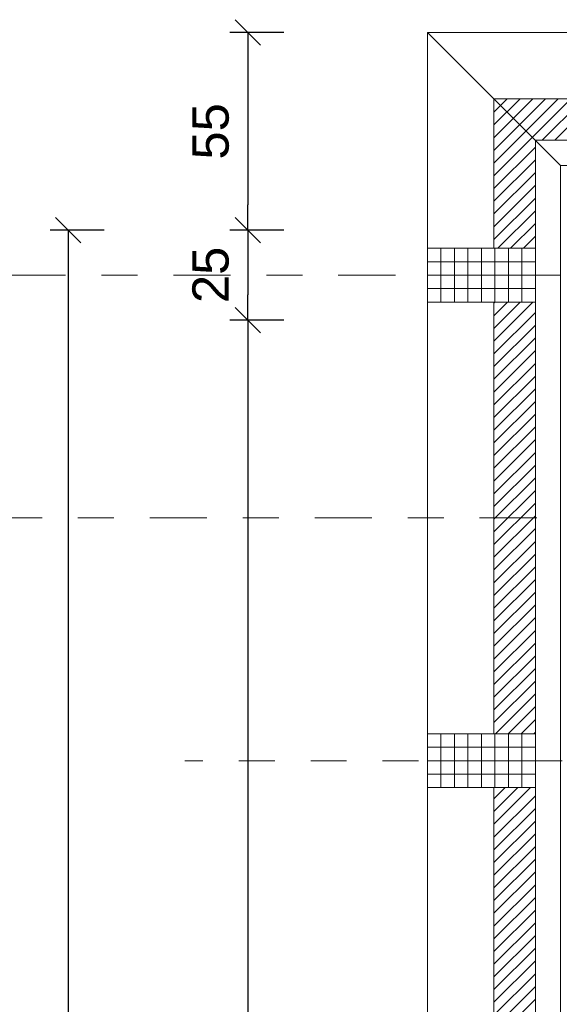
# Model space of a CAD drawing. Header units: metres. Extents: x -45.2 to 14.3, y -31.8 to 10.2.
# Tile 53 of 148: x -41 to -39.5, y -2 to 0.7. Entities that reach past the tile are written whole.
import ezdxf

# ---------------------------------------------------------------- set-up
doc = ezdxf.new("R2010")
doc.units = ezdxf.units.M
doc.header["$LTSCALE"] = 0.05
doc.linetypes.add('Achsen 01', pattern=[5.291531, 3.175, -1.058062, 0.352704, -0.705764])
doc.linetypes.add('Raster 01', pattern=[2, 1, -1])
doc.layers.get('0').update_dxf_attribs({"lineweight": 25})
for name, color, linetype, lineweight, true_color in [('014_Fassadenarbeiten-000 Aufsicht Betonfertigteile', 7, 'Continuous', 9, 0xc0c0c0), ('AV1-Achsen', 1, 'Achsen 01', 18, 0xff0000), ('AV1-Raster', 7, 'Raster 01', 9, 0xa6a6a6)]:
    doc.layers.add(name, color=color, linetype=linetype, lineweight=lineweight, true_color=true_color)
for name, color, linetype, lineweight in [('014_Fassadenarbeiten-330 Betonfertigteile vertikal', 7, 'Continuous', 9), ('014_Fassadenarbeiten-330 Filtermauerwerk 11.5cm', 7, 'Continuous', 9), ('014_Fassadenarbeiten-330 Mauerwerk 11.5cm', 7, 'Continuous', 9), ('AV1-Schnitt Achsen', 7, 'Achsen 01', 18), ('Bemaßung-Bemaßung', 7, 'Continuous', 9)]:
    doc.layers.add(name, color=color, linetype=linetype, lineweight=lineweight)
doc.styles.add('Arial', font='arial.ttf')

msp = doc.modelspace()

# ---------------------------------------------------------------- linework, layer by layer
at = {"color": 0, "linetype": 'Continuous', "lineweight": 15}
for p, q in [((-40.3604, 0.7104), (-40.2896, 0.6396)), ((-40.8604, 0.1604), (-40.7896, 0.0896)), ((-40.3604, 0.1604), (-40.2896, 0.0896)), ((-40.2896, 0.0896), (-40.3604, 0.1604)), ((-40.3604, -0.0896), (-40.2896, -0.1604)), ((-40.2896, -0.1604), (-40.3604, -0.0896))]:
    msp.add_line(p, q, dxfattribs=at)
at = {"color": 0, "linetype": 'ByBlock', "lineweight": -2}
for p, q in [((-40.325, 0.675), (-40.325, 0.6043)), ((-40.325, 0.125), (-40.325, 0.1957)), ((-40.825, 0.125), (-40.825, 0.0543)), ((-40.325, 0.125), (-40.325, 0.0543)), ((-40.325, -0.125), (-40.325, -0.0543)), ((-40.325, -0.125), (-40.325, -0.1957))]:
    msp.add_line(p, q, dxfattribs=at)
at = {"layer": '014_Fassadenarbeiten-000 Aufsicht Betonfertigteile'}
for points in [[(-39.455, 0.305), (0.305, 0.305), (0.675, 0.675), (-39.825, 0.675)], [(-39.455, 0.305), (-39.455, -21.905), (-39.825, -22.275), (-39.825, 0.675)]]:
    msp.add_lwpolyline(points, close=True, dxfattribs=at)
at = {"layer": '014_Fassadenarbeiten-330 Betonfertigteile vertikal', "color": 8, "linetype": 'Continuous', "lineweight": 9, "true_color": 0x808080}
for p, q in [((-39.7875, 0.075), (-39.7875, -0.075)), ((-39.75, 0.075), (-39.75, -0.075)), ((-39.7125, 0.075), (-39.7125, -0.075)), ((-39.675, 0.075), (-39.675, -0.075)), ((-39.6375, 0.075), (-39.6375, -0.075)), ((-39.6, 0.075), (-39.6, -0.075)), ((-39.5625, 0.075), (-39.5625, -0.075)), ((-39.7875, -1.275), (-39.7875, -1.425)), ((-39.75, -1.275), (-39.75, -1.425)), ((-39.7125, -1.275), (-39.7125, -1.425)), ((-39.675, -1.275), (-39.675, -1.425)), ((-39.6375, -1.275), (-39.6375, -1.425)), ((-39.6, -1.275), (-39.6, -1.425)), ((-39.5625, -1.275), (-39.5625, -1.425))]:
    msp.add_line(p, q, dxfattribs=at)
at = {"layer": '014_Fassadenarbeiten-330 Betonfertigteile vertikal', "color": 8, "linetype": 'Continuous', "lineweight": 13, "true_color": 0x808080}
for p, q in [((-39.825, 0.0375), (-39.525, 0.0375)), ((-39.825, 0), (-39.525, 0)), ((-39.825, -0.0375), (-39.525, -0.0375)), ((-39.825, -1.3125), (-39.525, -1.3125)), ((-39.825, -1.35), (-39.525, -1.35)), ((-39.825, -1.3875), (-39.525, -1.3875))]:
    msp.add_line(p, q, dxfattribs=at)
at = {"layer": '014_Fassadenarbeiten-330 Betonfertigteile vertikal'}
for points in [[(-39.525, -0.075), (-39.525, 0.075), (-39.825, 0.075), (-39.825, -0.075)], [(-39.525, -1.425), (-39.525, -1.275), (-39.825, -1.275), (-39.825, -1.425)]]:
    msp.add_lwpolyline(points, close=True, dxfattribs=at)
at = {"layer": '014_Fassadenarbeiten-330 Filtermauerwerk 11.5cm', "color": 8, "linetype": 'Continuous', "lineweight": 9, "true_color": 0x808080}
for p, q in [((-39.64, -0.0774), (-39.6376, -0.075)), ((-39.64, -0.1127), (-39.6023, -0.075)), ((-39.64, -0.1481), (-39.5669, -0.075)), ((-39.64, -0.1834), (-39.5316, -0.075)), ((-39.64, -0.2188), (-39.525, -0.1038)), ((-39.64, -0.2542), (-39.525, -0.1392)), ((-39.64, -0.2895), (-39.525, -0.1745)), ((-39.64, -0.3249), (-39.525, -0.2099)), ((-39.64, -0.3602), (-39.525, -0.2452)), ((-39.64, -0.3956), (-39.525, -0.2806)), ((-39.64, -0.4309), (-39.525, -0.3159)), ((-39.64, -0.4663), (-39.525, -0.3513)), ((-39.64, -0.5016), (-39.525, -0.3866)), ((-39.64, -0.537), (-39.525, -0.422)), ((-39.64, -0.5724), (-39.525, -0.4574)), ((-39.64, -0.6077), (-39.525, -0.4927)), ((-39.64, -0.6431), (-39.525, -0.5281)), ((-39.64, -0.6784), (-39.525, -0.5634)), ((-39.64, -0.7138), (-39.525, -0.5988)), ((-39.64, -0.7491), (-39.525, -0.6341)), ((-39.64, -0.7845), (-39.525, -0.6695)), ((-39.64, -0.8198), (-39.525, -0.7048)), ((-39.64, -0.8552), (-39.525, -0.7402)), ((-39.64, -0.8905), (-39.525, -0.7755)), ((-39.64, -0.9259), (-39.525, -0.8109)), ((-39.64, -0.9613), (-39.525, -0.8463)), ((-39.64, -0.9966), (-39.525, -0.8816)), ((-39.64, -1.032), (-39.525, -0.917)), ((-39.64, -1.0673), (-39.525, -0.9523)), ((-39.64, -1.1027), (-39.525, -0.9877)), ((-39.64, -1.138), (-39.525, -1.023)), ((-39.64, -1.1734), (-39.525, -1.0584)), ((-39.64, -1.2087), (-39.525, -1.0937)), ((-39.64, -1.2441), (-39.525, -1.1291)), ((-39.6355, -1.275), (-39.525, -1.1645)), ((-39.6002, -1.275), (-39.525, -1.1998)), ((-39.5648, -1.275), (-39.525, -1.2352)), ((-39.5295, -1.275), (-39.525, -1.2705)), ((-39.64, -1.4562), (-39.6088, -1.425)), ((-39.64, -1.4916), (-39.5734, -1.425)), ((-39.64, -1.5269), (-39.5381, -1.425)), ((-39.64, -1.5623), (-39.525, -1.4473)), ((-39.64, -1.5977), (-39.525, -1.4827)), ((-39.64, -1.633), (-39.525, -1.518)), ((-39.64, -1.6684), (-39.525, -1.5534)), ((-39.64, -1.7037), (-39.525, -1.5887)), ((-39.64, -1.7391), (-39.525, -1.6241)), ((-39.64, -1.7744), (-39.525, -1.6594)), ((-39.64, -1.8098), (-39.525, -1.6948)), ((-39.64, -1.8451), (-39.525, -1.7301)), ((-39.64, -1.8805), (-39.525, -1.7655)), ((-39.64, -1.9159), (-39.525, -1.8009)), ((-39.64, -1.9512), (-39.525, -1.8362)), ((-39.64, -1.9866), (-39.525, -1.8716)), ((-39.64, -2.0219), (-39.525, -1.9069)), ((-39.64, -2.0573), (-39.525, -1.9423)), ((-39.64, -2.0926), (-39.525, -1.9776)), ((-39.64, -2.128), (-39.525, -2.013))]:
    msp.add_line(p, q, dxfattribs=at)
at = {"layer": '014_Fassadenarbeiten-330 Filtermauerwerk 11.5cm'}
for points in [[(-39.64, -0.075), (-39.525, -0.075), (-39.525, -1.275), (-39.64, -1.275)], [(-39.64, -1.425), (-39.525, -1.425), (-39.525, -2.625), (-39.64, -2.625)]]:
    msp.add_lwpolyline(points, close=True, dxfattribs=at)
at = {"layer": '014_Fassadenarbeiten-330 Mauerwerk 11.5cm', "color": 8, "linetype": 'Continuous', "lineweight": 9, "true_color": 0x808080}
for p, q in [((-39.64, 0.4883), (-39.6383, 0.49)), ((-39.64, 0.453), (-39.603, 0.49)), ((-39.64, 0.4176), (-39.5676, 0.49)), ((-39.64, 0.3822), (-39.5322, 0.49)), ((-39.64, 0.3469), (-39.4969, 0.49)), ((-39.64, 0.3115), (-39.4615, 0.49)), ((-39.64, 0.2762), (-39.4262, 0.49)), ((-39.5058, 0.375), (-39.3908, 0.49)), ((-39.4705, 0.375), (-39.3555, 0.49)), ((-39.64, 0.2408), (-39.525, 0.3558)), ((-39.64, 0.2055), (-39.525, 0.3205)), ((-39.64, 0.1701), (-39.525, 0.2851)), ((-39.64, 0.1348), (-39.525, 0.2498)), ((-39.64, 0.0994), (-39.525, 0.2144)), ((-39.629, 0.075), (-39.525, 0.179)), ((-39.5937, 0.075), (-39.525, 0.1437)), ((-39.5583, 0.075), (-39.525, 0.1083))]:
    msp.add_line(p, q, dxfattribs=at)
at = {"layer": '014_Fassadenarbeiten-330 Mauerwerk 11.5cm'}
msp.add_lwpolyline([(-39.64, 0.075), (-39.64, 0.49), (-39.225, 0.49), (-39.225, 0.375), (-39.525, 0.375), (-39.525, 0.075)], close=True, dxfattribs=at)
at = {"layer": 'AV1-Achsen'}
msp.add_line((-43.2844, 0), (4.2656, 0), dxfattribs=at)
at = {"layer": 'AV1-Raster'}
msp.add_line((1.35, -1.35), (-40.5, -1.35), dxfattribs=at)
at = {"layer": 'AV1-Schnitt Achsen'}
msp.add_line((-43.35, -0.675), (4.2, -0.675), dxfattribs=at)
at = {"layer": 'Bemaßung-Bemaßung', "color": 0, "linetype": 'Continuous', "lineweight": -2}
for p, q in [((-40.225, 0.675), (-40.375, 0.675)), ((-40.325, 0.6043), (-40.325, 0.1957)), ((-40.225, 0.125), (-40.375, 0.125)), ((-40.225, 0.125), (-40.375, 0.125)), ((-40.325, 0.0543), (-40.325, -0.0543)), ((-40.225, -0.125), (-40.375, -0.125)), ((-40.225, -0.125), (-40.375, -0.125)), ((-40.325, -0.1957), (-40.325, -5.2043))]:
    msp.add_line(p, q, dxfattribs=at)
at = {"layer": 'Bemaßung-Bemaßung', "color": 0, "lineweight": -2}
for p, q in [((-40.725, 0.125), (-40.875, 0.125)), ((-40.825, 0.0543), (-40.825, -21.6543))]:
    msp.add_line(p, q, dxfattribs=at)
at = {"layer": 'Defpoints', "color": 0, "lineweight": 0}
for p, q in [((-39.825, 0.675), (-39.825, 0.675)), ((-39.825, 0.675), (-39.825, 0.675)), ((-39.64, 0.49), (-39.64, 0.49)), ((-39.64, 0.49), (-39.64, 0.49)), ((-39.64, 0.49), (-39.64, 0.49)), ((-39.64, 0.49), (-39.64, 0.49)), ((-40.325, 0.125), (-40.325, 0.125)), ((-39.825, 0.075), (-39.825, 0.075)), ((-39.825, 0.075), (-39.825, 0.075)), ((-39.825, 0.075), (-39.825, 0.075)), ((-39.825, 0), (-39.825, 0)), ((-39.825, -0.075), (-39.825, -0.075)), ((-39.825, -0.075), (-39.825, -0.075)), ((-40.325, -0.125), (-40.325, -0.125)), ((-39.825, -1.275), (-39.825, -1.275)), ((-39.825, -1.275), (-39.825, -1.275)), ((-39.825, -1.425), (-39.825, -1.425)), ((-39.825, -1.425), (-39.825, -1.425))]:
    msp.add_line(p, q, dxfattribs=at)

# ---------------------------------------------------------------- texts
at = {"layer": 'Bemaßung-Bemaßung', "color": 0, "char_height": 0.10087, "attachment_point": 7, "rotation": 90, "style": 'Arial'}
for s, insert in [('55', (-40.3767, 0.3215)), ('25', (-40.3769, -0.0776))]:
    msp.add_mtext(s, dxfattribs=dict(at, insert=insert))

doc.saveas('drawing.dxf')
